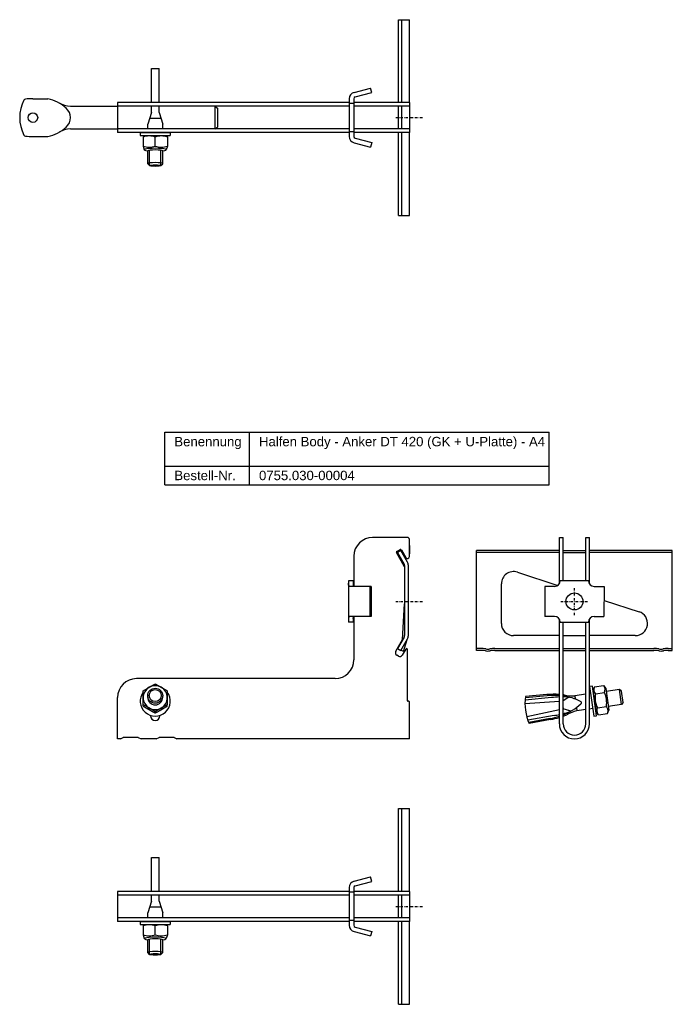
# Model space of a CAD drawing. Header units: millimetres. Extents: x 351 to 1620, y -1209 to 170.
# Tile 1 of 4: x 586 to 932, y -1006 to -483. Entities that reach past the tile are written whole.
import ezdxf

# ---------------------------------------------------------------- set-up
doc = ezdxf.new("R2010")
doc.units = ezdxf.units.MM
doc.header["$LTSCALE"] = 10
doc.linetypes.add('STRICHPUNKT2', pattern=[0.5, 0.25, -0.125, 0, -0.125])
doc.layers.add('HALFEN', color=2, linetype='Continuous')
doc.styles.add('ARIAL50', font='ARIAL.TTF', dxfattribs={"height": 5})

msp = doc.modelspace()

# ---------------------------------------------------------------- linework, layer by layer
at = {"layer": 'HALFEN'}
for p, q in [((786.93, -526.53), (786.93, -482.53)), ((786.93, -482.53), (792.67, -482.53)), ((788.67, -526.53), (788.67, -482.53)), ((792.67, -526.53), (792.67, -482.53)), ((655.67, -508.51), (659.67, -508.51)), ((655.67, -526.53), (655.67, -508.51)), ((659.67, -526.53), (659.67, -508.51)), ((763.26, -521.16), (772.02, -518.82)), ((763.91, -523.58), (772.67, -521.23)), ((772.67, -521.23), (772.02, -518.82)), ((592.67, -524.53), (600.67, -524.53)), ((760.67, -526.53), (637.67, -526.53)), ((637.67, -526.53), (637.67, -542.53)), ((760.67, -524.54), (760.67, -544.51)), ((763.17, -527.03), (760.67, -527.03)), ((763.17, -524.54), (763.17, -544.51)), ((792.67, -526.53), (763.17, -526.53)), ((763.17, -526.53), (763.17, -528.53)), ((792.67, -526.53), (792.67, -542.53)), ((612.68, -528.53), (637.67, -528.53)), ((760.67, -528.53), (637.67, -528.53)), ((655.67, -531.76), (653.67, -538.01)), ((655.67, -531.76), (655.67, -528.53)), ((659.67, -531.76), (659.67, -528.53)), ((659.67, -531.76), (661.67, -538.01)), ((689.27, -528.53), (689.27, -540.53)), ((689.27, -528.53), (690.67, -529.53)), ((690.67, -529.53), (690.67, -539.53)), ((792.67, -528.53), (763.17, -528.53)), ((763.17, -528.53), (763.17, -540.53)), ((786.93, -540.53), (786.93, -528.53)), ((788.67, -540.53), (788.67, -528.53)), ((653.67, -540.53), (653.67, -538.01)), ((660.71, -535.01), (654.67, -535.01)), ((661.67, -540.53), (661.67, -538.01)), ((612.68, -540.53), (637.67, -540.53)), ((760.67, -540.53), (637.67, -540.53)), ((760.67, -542.53), (637.67, -542.53)), ((649.67, -542.53), (665.67, -542.53)), ((649.67, -542.53), (649.67, -544.11)), ((665.67, -542.53), (665.67, -544.11)), ((689.27, -540.53), (690.67, -539.53)), ((763.17, -542.03), (760.67, -542.03)), ((792.67, -540.53), (763.17, -540.53)), ((763.17, -540.53), (763.17, -542.53)), ((792.67, -542.53), (763.17, -542.53)), ((786.93, -586.53), (786.93, -542.53)), ((788.67, -586.53), (788.67, -542.53)), ((792.67, -586.53), (792.67, -542.53)), ((592.67, -544.53), (600.67, -544.53)), ((649.67, -544.11), (665.67, -544.11)), ((651.87, -544.11), (651.17, -544.85)), ((651.17, -544.85), (651.17, -549.63)), ((651.87, -544.11), (663.47, -544.11)), ((657.67, -549.63), (657.67, -544.85)), ((663.47, -544.11), (664.17, -544.85)), ((664.17, -544.85), (664.17, -549.63)), ((763.26, -547.89), (772.02, -550.24)), ((763.91, -545.47), (772.67, -547.82)), ((772.67, -547.82), (772.02, -550.24)), ((651.17, -549.63), (651.87, -551.65)), ((653.67, -559.01), (653.67, -552.24)), ((654.67, -560.01), (654.67, -551.89)), ((660.67, -560.01), (660.67, -551.9)), ((661.67, -559.01), (661.67, -552.24)), ((664.17, -549.63), (663.47, -551.65)), ((654.67, -560.01), (653.67, -559.01)), ((660.67, -560.01), (661.67, -559.01)), ((786.93, -586.53), (792.67, -586.53)), ((662.83, -701.62), (867.01, -701.62)), ((662.83, -729.62), (662.83, -701.62)), ((707.79, -729.62), (707.79, -701.62)), ((867.01, -729.62), (867.01, -701.62)), ((662.83, -719.62), (867.01, -719.62)), ((662.83, -729.62), (867.01, -729.62)), ((791.67, -757.55), (773.17, -757.55)), ((791.67, -757.55), (773.17, -757.55)), ((872.34, -782.21), (872.34, -757.55)), ((872.34, -757.55), (874.34, -757.55)), ((874.34, -780.54), (874.34, -757.55)), ((886.34, -780.55), (886.34, -757.55)), ((886.34, -757.55), (888.34, -757.55)), ((888.34, -782.2), (888.34, -757.55)), ((792.67, -761.81), (792.67, -758.55)), ((792.67, -767.73), (792.67, -758.55)), ((792.67, -761.81), (792.67, -766.26)), ((763.17, -767.55), (763.17, -783.29)), ((828.34, -817.55), (828.34, -764.56)), ((872.34, -764.56), (828.34, -764.56)), ((872.34, -765.56), (828.34, -765.56)), ((874.34, -764.56), (886.34, -764.56)), ((874.34, -765.56), (886.34, -765.56)), ((932.34, -764.56), (888.34, -764.56)), ((932.34, -765.56), (888.34, -765.56)), ((932.34, -817.55), (932.34, -764.56)), ((850.04, -776.01), (871.57, -783)), ((760.34, -780.55), (760.34, -802.55)), ((762.84, -780.55), (760.34, -780.55)), ((772.34, -783.55), (761.12, -783.55)), ((762.84, -780.55), (762.84, -782.55)), ((771.69, -783.55), (771.69, -799.55)), ((772.34, -783.55), (772.34, -799.55)), ((841.53, -803.19), (841.53, -782.19)), ((864.64, -783.54), (864.63, -799.54)), ((869.85, -783.54), (864.64, -783.54)), ((887.85, -780.56), (872.85, -780.54)), ((890.85, -783.56), (896.06, -783.56)), ((896.06, -783.56), (896.05, -799.56)), ((896.06, -790.96), (914.67, -797.01)), ((772.34, -799.55), (761.12, -799.55)), ((763.17, -799.81), (763.17, -822.55)), ((869.84, -799.54), (864.63, -799.54)), ((890.84, -799.56), (896.05, -799.56)), ((762.84, -802.55), (760.34, -802.55)), ((762.84, -800.55), (762.84, -802.55)), ((872.34, -856.55), (872.34, -800.9)), ((872.84, -802.54), (887.84, -802.56)), ((874.34, -856.55), (874.34, -802.54)), ((886.34, -856.55), (886.34, -802.55)), ((888.34, -856.55), (888.34, -800.89)), ((872.34, -809.69), (848.03, -809.69)), ((874.34, -809.69), (886.34, -809.69)), ((912.66, -809.69), (888.34, -809.69)), ((791.67, -844.25), (791.67, -817.1)), ((830.59, -816.55), (828.34, -816.55)), ((830.59, -817.55), (828.34, -817.55)), ((838.09, -816.55), (872.34, -816.55)), ((838.09, -817.55), (872.34, -817.55)), ((874.34, -816.55), (886.34, -816.55)), ((874.34, -817.55), (886.34, -817.55)), ((888.34, -816.55), (922.59, -816.55)), ((888.34, -817.55), (922.59, -817.55)), ((930.09, -816.55), (932.34, -816.55)), ((930.09, -817.55), (932.34, -817.55)), ((753.17, -832.55), (647.67, -832.55)), ((889.93, -836.48), (888.34, -836.71)), ((888.34, -836.71), (890.57, -852.55)), ((892.16, -852.33), (889.93, -836.48)), ((890.97, -836.83), (895.76, -836.16)), ((895.76, -836.16), (896.97, -837.72)), ((653.66, -842.44), (653.66, -841.63)), ((661.67, -842.44), (661.67, -841.63)), ((865.74, -840.98), (854.32, -842.06)), ((865.8, -841.69), (854.37, -842.76)), ((886.34, -840.87), (880.51, -841.69)), ((880.51, -841.69), (880.74, -843.29)), ((886.34, -840.87), (882.84, -841.36)), ((888.88, -840.51), (888.34, -840.59)), ((890.21, -838.51), (891.83, -850)), ((890.97, -836.83), (890.24, -838.66)), ((891.5, -840.55), (896.28, -839.88)), ((896.97, -837.72), (898.58, -849.2)), ((904.28, -838.35), (897.2, -839.34)), ((905.39, -846.27), (904.28, -838.35)), ((905.41, -839.2), (904.28, -838.35)), ((906.24, -845.14), (905.41, -839.2)), ((637.67, -864.55), (637.67, -842.55)), ((792.37, -844.55), (791.97, -844.55)), ((792.67, -864.55), (792.67, -844.85)), ((872.34, -844.74), (854.07, -845.91)), ((868.18, -842.61), (854.15, -844.04)), ((877.4, -842.34), (874.34, -844.33)), ((877.4, -842.34), (874.34, -844.33)), ((877.4, -842.34), (874.34, -844.33)), ((877.4, -842.34), (874.34, -844.33)), ((877.4, -842.34), (874.34, -844.33)), ((876.38, -842.25), (877.4, -842.34)), ((876.38, -842.25), (877.4, -842.34)), ((876.38, -842.25), (877.4, -842.34)), ((876.38, -842.25), (877.4, -842.34)), ((876.38, -842.25), (877.4, -842.34)), ((880.65, -842.68), (880.75, -843.39)), ((905.39, -846.27), (898.31, -847.27)), ((906.24, -845.14), (905.39, -846.27)), ((655.17, -852.25), (655.17, -852.08)), ((660.17, -852.25), (660.17, -852.08)), ((872.34, -849.06), (855.05, -852.84)), ((869.52, -852.12), (855.64, -854.61)), ((874.34, -848.11), (874.41, -848.61)), ((874.34, -848.11), (874.41, -848.61)), ((874.34, -848.11), (874.41, -848.61)), ((874.41, -848.61), (874.34, -848.62)), ((874.41, -848.61), (874.34, -848.62)), ((874.41, -848.61), (874.34, -848.62)), ((877.84, -849.66), (874.41, -848.61)), ((877.84, -849.66), (874.41, -848.61)), ((877.84, -849.66), (874.41, -848.61)), ((877.84, -849.66), (874.41, -848.61)), ((878.45, -849.84), (874.41, -848.61)), ((877.5, -850.21), (878.45, -849.84)), ((877.5, -850.21), (877.84, -850.08)), ((877.5, -850.21), (877.84, -850.08)), ((877.5, -850.21), (877.84, -850.08)), ((877.5, -850.21), (877.84, -850.08)), ((881.38, -847.91), (881.49, -848.62)), ((881.4, -848.01), (881.62, -849.61)), ((886.34, -848.95), (881.62, -849.61)), ((886.34, -848.95), (882.84, -849.44)), ((889.99, -848.44), (888.34, -848.67)), ((890.57, -852.55), (892.16, -852.33)), ((893.06, -851.7), (891.85, -850.15)), ((892.54, -847.99), (897.32, -847.31)), ((893.06, -851.7), (897.84, -851.03)), ((897.84, -851.03), (898.58, -849.2)), ((867.48, -853.67), (856.2, -855.78)), ((867.6, -854.31), (856.32, -856.42)), ((639.17, -864.55), (637.67, -864.55)), ((639.17, -864.55), (640.67, -863.75)), ((648.67, -863.75), (640.67, -863.75)), ((648.67, -863.75), (650.17, -864.55)), ((658.17, -864.55), (650.17, -864.55)), ((658.17, -864.55), (659.67, -863.75)), ((667.67, -863.75), (659.67, -863.75)), ((667.67, -863.75), (669.17, -864.55)), ((792.67, -864.55), (669.17, -864.55)), ((786.93, -945.53), (786.93, -901.53)), ((786.93, -901.53), (792.67, -901.53)), ((788.67, -945.53), (788.67, -901.53)), ((792.67, -945.53), (792.67, -901.53)), ((655.67, -927.51), (659.67, -927.51)), ((655.67, -945.53), (655.67, -927.51)), ((659.67, -945.53), (659.67, -927.51)), ((763.26, -940.16), (772.02, -937.82)), ((763.91, -942.58), (772.67, -940.23)), ((772.67, -940.23), (772.02, -937.82)), ((760.67, -945.53), (637.67, -945.53)), ((637.67, -945.53), (637.67, -961.53)), ((760.67, -943.55), (760.67, -963.51)), ((763.17, -946.03), (760.67, -946.03)), ((763.17, -943.55), (763.17, -963.51)), ((792.67, -945.53), (763.17, -945.53)), ((763.17, -945.53), (763.17, -947.53)), ((792.67, -945.53), (792.67, -961.53)), ((760.67, -947.53), (637.67, -947.53)), ((655.67, -950.76), (653.67, -957.01)), ((655.67, -950.76), (655.67, -947.53)), ((659.67, -950.76), (659.67, -947.53)), ((659.67, -950.76), (661.67, -957.01)), ((792.67, -947.53), (763.17, -947.53)), ((763.17, -947.53), (763.17, -959.53)), ((786.93, -959.53), (786.93, -947.53)), ((788.67, -959.53), (788.67, -947.53)), ((653.67, -959.53), (653.67, -957.01)), ((660.71, -954.01), (654.67, -954.01)), ((661.67, -959.53), (661.67, -957.01)), ((760.67, -959.53), (637.67, -959.53)), ((760.67, -961.53), (637.67, -961.53)), ((649.67, -961.53), (665.67, -961.53)), ((649.67, -961.53), (649.67, -963.11)), ((665.67, -961.53), (665.67, -963.11)), ((763.17, -961.03), (760.67, -961.03)), ((792.67, -959.53), (763.17, -959.53)), ((763.17, -959.53), (763.17, -961.53)), ((792.67, -961.53), (763.17, -961.53)), ((786.93, -1005.53), (786.93, -961.53)), ((788.67, -1005.53), (788.67, -961.53)), ((792.67, -1005.53), (792.67, -961.53)), ((649.67, -963.11), (665.67, -963.11)), ((651.87, -963.11), (651.17, -963.85)), ((651.17, -963.85), (651.17, -968.63)), ((651.87, -963.11), (663.47, -963.11)), ((657.67, -968.63), (657.67, -963.85)), ((663.47, -963.11), (664.17, -963.85)), ((664.17, -963.85), (664.17, -968.63)), ((763.26, -966.89), (772.02, -969.24)), ((763.91, -964.48), (772.67, -966.82)), ((772.67, -966.82), (772.02, -969.24)), ((651.17, -968.63), (651.87, -970.65)), ((653.67, -978.01), (653.67, -971.24)), ((654.67, -979.01), (654.67, -970.89)), ((660.67, -979.01), (660.67, -970.9)), ((661.67, -978.01), (661.67, -971.24)), ((664.17, -968.63), (663.47, -970.65)), ((654.67, -979.01), (653.67, -978.01)), ((660.67, -979.01), (661.67, -978.01)), ((786.93, -1005.53), (792.67, -1005.53))]:
    msp.add_line(p, q, dxfattribs=at)
at = {"layer": 'HALFEN', "color": 1, "linetype": 'STRICHPUNKT2', "ltscale": 0.5}
for p, q in [((785.42, -534.53), (799.92, -534.53)), ((880.34, -798.8), (880.34, -784.3)), ((785.42, -791.55), (799.92, -791.55)), ((873.09, -791.55), (887.59, -791.55)), ((785.42, -953.53), (799.92, -953.53))]:
    msp.add_line(p, q, dxfattribs=at)
at = {"layer": 'HALFEN', "extrusion": (0, 1, 0)}
for p, q in [((790.14, -773.09), (785.82, -765.6)), ((786, -764.92), (787.73, -763.92)), ((788.14, -764.56), (786.41, -765.56)), ((786.41, -765.56), (789.94, -771.68)), ((791.67, -770.68), (788.14, -764.56)), ((788.41, -764.1), (790.8, -768.23)), ((790.14, -772.43), (790.14, -809.69)), ((792.14, -809.69), (792.14, -772.43)), ((789.01, -811.83), (790.14, -792.72)), ((789.94, -810.44), (786.41, -816.55)), ((785.45, -818), (789.01, -811.83)), ((788.14, -817.55), (791.67, -811.44)), ((789.55, -818.05), (791.45, -811.82)), ((786.86, -820.55), (786, -820.05)), ((786.41, -816.55), (788.13, -817.55)), ((788.14, -817.55), (788.13, -817.55)), ((788.49, -817.67), (788.14, -817.55)), ((789.55, -818.05), (788.49, -817.67)), ((790.73, -816.85), (788.91, -820)), ((651.27, -847.12), (651.27, -846.38)), ((664.07, -847.12), (664.07, -846.38)), ((657.67, -850.79), (657.67, -850.05))]:
    msp.add_line(p, q, dxfattribs=at)
at = {"layer": 'HALFEN'}
for centre, radius in [((592.67, -534.53), 2.55), ((880.34, -791.55), 4.5)]:
    msp.add_circle(centre, radius, dxfattribs=at)
for centre, radius, start, end in [((764.17, -524.54), 3.5, 105, 180), ((606.22, -534.53), 20.55, 153.1067, 206.8933), ((588.78, -525.68), 1, 95.7195, 153.1067), ((592.01, -557.9), 33.38, 88.8707, 95.7195), ((597.2, -542.92), 18.71, 45.6889, 79.3414), ((613.37, -514.97), 13.57, 240.0954, 267.0505), ((764.17, -524.54), 1, 105, 180), ((606.24, -534.53), 6.43, 308.925, 51.075), ((588.78, -543.37), 1, 206.8933, 264.2805), ((597.2, -526.14), 18.71, 280.6586, 314.3111), ((613.37, -554.08), 13.57, 92.9495, 119.9046), ((592.01, -511.15), 33.38, 264.2805, 271.1293), ((654.42, -553.64), 9.37, 69.7054, 110.2946), ((660.92, -553.64), 9.37, 69.7054, 110.2946), ((764.17, -544.51), 3.5, 180, 255), ((764.17, -544.51), 1, 180, 255), ((654.42, -540.84), 9.37, 249.7054, 290.2946), ((660.92, -540.84), 9.37, 249.7054, 290.2946), ((773.17, -767.55), 10, 90, 180), ((791.67, -758.55), 1, 0, 90), ((786.25, -765.35), 0.5, 120, 210), ((787.98, -764.35), 0.5, 30, 120), ((791.67, -767.73), 1, 210, 0), ((788.64, -772.43), 1.5, 0, 30), ((788.64, -772.43), 3.5, 360, 30), ((848.03, -782.19), 6.5, 72, 180), ((869.85, -780.54), 3, 269.9556, 359.9556), ((890.85, -780.56), 3, 179.9556, 269.9556), ((869.84, -802.54), 3, 359.9556, 89.9556), ((890.84, -802.56), 3, 89.9556, 179.9556), ((912.66, -803.19), 6.5, 270, 72), ((848.03, -803.19), 6.5, 180, 270), ((788.64, -809.69), 1.5, 330, 360), ((788.64, -809.69), 3.5, 330, 0), ((786.75, -818.75), 1.5, 150, 240), ((787.61, -819.25), 1.5, 240, 330), ((791.17, -817.1), 0.5, 0, 150), ((830.59, -832.55), 16, 80.3664, 90), ((830.59, -832.55), 15, 80.3664, 90), ((834.34, -810.46), 7.41, 260.3664, 279.6336), ((834.34, -810.46), 6.41, 260.3664, 279.6336), ((838.09, -832.55), 16, 90, 99.6336), ((838.09, -832.55), 15, 90, 99.6336), ((922.59, -832.55), 16, 80.3664, 90), ((922.59, -832.55), 15, 80.3664, 90), ((926.34, -810.46), 7.41, 260.3664, 279.6336), ((926.34, -810.46), 6.41, 260.3664, 279.6336), ((930.09, -832.55), 16, 90, 99.6336), ((930.09, -832.55), 15, 90, 99.6336), ((753.17, -822.55), 10, 270, 0), ((647.67, -842.55), 10, 90, 180), ((893.31, -838.4), 3.32, 333.5615, 33.5615), ((657.67, -844.48), 8, 143.1301, 36.8699), ((869.74, -883.14), 42.29, 86.4717, 95.4416), ((869.9, -872.06), 30.65, 85.4346, 97.6558), ((869.74, -883.14), 42.29, 83.0774, 83.7516), ((869.74, -883.14), 42.29, 83.0774, 83.7516), ((869.74, -883.14), 42.29, 83.0774, 83.7516), ((869.9, -872.06), 30.65, 63.4458, 81.6714), ((879.57, -821.17), 20.54, 256.6731, 272.6165), ((893.95, -838.31), 3.32, 162.4385, 222.4385), ((903.72, -842.62), 12.4, 170.383, 205.617), ((885.09, -845.24), 12.4, 350.383, 25.617), ((791.97, -844.25), 0.3, 180, 270), ((792.37, -844.85), 0.3, 0, 90), ((880.87, -845.67), 26.8, 172.244, 203.6435), ((874.21, -885.89), 43.69, 92.4413, 97.9226), ((874.21, -885.89), 43.69, 87.1517, 89.8178), ((874.21, -885.89), 43.69, 87.1517, 89.8178), ((874.21, -885.89), 43.69, 87.1517, 89.8178), ((874.21, -885.89), 43.69, 87.1517, 89.8178), ((874.21, -885.89), 43.69, 87.1517, 89.8178), ((863.06, -823.34), 30.65, 291.6077, 312.5542), ((883.44, -845.21), 0.594, 357.9353, 73.2654), ((883.44, -845.21), 0.594, 357.9353, 73.2654), ((883.44, -845.21), 0.594, 357.9353, 73.2654), ((883.46, -845.42), 0.594, 302.7346, 18.0647), ((883.46, -845.42), 0.594, 302.7346, 18.0647), ((883.46, -845.42), 0.594, 302.7346, 18.0647), ((657.67, -852.25), 2.5, 180, 0), ((863.38, -808.87), 43.69, 278.0774, 281.8386), ((863.38, -808.87), 43.69, 284.5326, 288.8483), ((863.38, -808.87), 43.69, 284.5326, 288.8483), ((863.38, -808.87), 43.69, 284.5326, 288.8483), ((863.38, -808.87), 43.69, 284.5326, 288.8483), ((863.38, -808.87), 43.69, 284.5326, 288.8483), ((859.85, -812.74), 42.29, 290.0479, 292.9226), ((859.85, -812.74), 42.29, 290.0479, 292.9226), ((859.85, -812.74), 42.29, 290.0479, 292.9226), ((859.85, -812.74), 42.29, 290.0479, 292.9226), ((859.85, -812.74), 42.29, 290.0479, 292.9226), ((886.38, -869.59), 20.54, 103.3835, 119.3269), ((895.51, -849.46), 3.32, 153.5615, 213.5615), ((894.87, -849.55), 3.32, 342.4385, 42.4385), ((863.06, -823.34), 30.65, 278.3442, 287.6377), ((859.85, -812.74), 42.29, 280.5584, 287.1881), ((880.34, -856.55), 8, 180, 360), ((880.34, -856.55), 6, 180, 0), ((764.17, -943.55), 3.5, 105, 180), ((764.17, -943.55), 1, 105, 180), ((654.42, -972.64), 9.37, 69.7054, 110.2946), ((660.92, -972.64), 9.37, 69.7054, 110.2946), ((764.17, -963.51), 3.5, 180, 255), ((764.17, -963.51), 1, 180, 255), ((654.42, -959.84), 9.37, 249.7054, 290.2946), ((660.92, -959.84), 9.37, 249.7054, 290.2946)]:
    msp.add_arc(centre, radius, start, end, dxfattribs=at)
for centre, major_axis, ratio, start_param, end_param in [((657.67, -551.65), (-5.8, 0), 0.139173, 2.331809, 7.092969), ((657.67, -552.26), (4, 0), 0.139033, 0.050629, 3.096659), ((657.67, -559.02), (-4, 0), 0.139173, 3.158116, 6.266662), ((657.67, -842.64), (6.4, 0), 0.992546, 1.047198, 2.094395), ((657.67, -842.64), (-6.4, 0), 0.992546, -1.047198, 0), ((657.67, -842.64), (6.4, 0), 0.992546, 0, 1.047198), ((657.67, -842.64), (6.4, 0), 0.992546, 3.141593, 4.18879), ((657.67, -842.51), (4, 0), 0.992546, 3.123186, 4.712389), ((657.67, -842.51), (-4, 0), 0.992546, 1.570796, 3.16), ((657.67, -842.64), (-6.4, 0), 0.992546, 2.094395, 3.141593), ((657.67, -842.64), (-6.4, 0), 0.992546, 1.047198, 2.094395), ((657.67, -970.65), (-5.8, 0), 0.139173, 2.331809, 7.092969), ((657.67, -971.26), (4, 0), 0.139033, 0.050629, 3.096659), ((657.67, -978.02), (-4, 0), 0.139173, 3.158116, 6.266662)]:
    msp.add_ellipse(centre, major_axis=major_axis, ratio=ratio, start_param=start_param, end_param=end_param, dxfattribs=at)
for centre, major_axis, ratio in [((657.67, -560.01), (-3, 0), 0.139173), ((657.67, -841.63), (4, 0), 0.992546), ((657.67, -841.53), (3.2, 0), 0.992546), ((657.67, -979.01), (-3, 0), 0.139173)]:
    msp.add_ellipse(centre, major_axis=major_axis, ratio=ratio, dxfattribs=at)
for points, knots in [([(761.12, -783.55), (761.02, -783.55), (760.92, -783.53), (760.75, -783.47), (760.68, -783.41), (760.55, -783.27), (760.5, -783.18), (760.43, -782.98), (760.4, -782.86), (760.36, -782.61), (760.35, -782.46), (760.34, -782.16), (760.34, -782.01), (760.34, -781.86)], [12.939429, 12.939429, 12.939429, 12.939429, 13.450896, 13.450896, 13.981749, 13.981749, 14.512603, 14.512603, 15.043457, 15.043457, 15.58114, 15.58114, 16.065881, 16.065881, 16.065881, 16.065881]), ([(762.85, -782.7), (762.86, -782.77), (762.87, -782.83), (762.9, -782.96), (762.93, -783.03), (763, -783.15), (763.05, -783.21), (763.13, -783.27), (763.15, -783.28), (763.17, -783.29)], [4.1764157, 4.1764157, 4.1764157, 4.1764157, 4.4061223, 4.4061223, 4.6848401, 4.6848401, 4.9635579, 4.9635579, 5.0545355, 5.0545355, 5.0545355, 5.0545355]), ([(763.17, -783.29), (763.21, -783.33), (763.25, -783.36), (763.35, -783.43), (763.42, -783.46), (763.48, -783.48)], [2.958333, 2.958333, 2.958333, 2.958333, 3.2000176, 3.2000176, 3.5438255, 3.5438255, 3.5438255, 3.5438255]), ([(763.84, -783.55), (763.73, -783.55), (763.61, -783.53), (763.49, -783.49), (763.48, -783.48), (763.48, -783.48)], [0, 0, 0, 0, 0.6724021, 0.6724021, 0.712352, 0.712352, 0.712352, 0.712352]), ([(761.12, -799.55), (761.02, -799.55), (760.92, -799.57), (760.75, -799.63), (760.68, -799.69), (760.55, -799.83), (760.5, -799.91), (760.43, -800.12), (760.4, -800.24), (760.36, -800.49), (760.35, -800.64), (760.34, -800.93), (760.34, -801.09), (760.34, -801.24)], [12.939429, 12.939429, 12.939429, 12.939429, 13.450896, 13.450896, 13.981749, 13.981749, 14.512603, 14.512603, 15.043457, 15.043457, 15.58114, 15.58114, 16.065881, 16.065881, 16.065881, 16.065881]), ([(762.85, -800.4), (762.86, -800.33), (762.87, -800.27), (762.9, -800.14), (762.93, -800.07), (763, -799.95), (763.05, -799.89), (763.13, -799.83), (763.15, -799.82), (763.17, -799.8)], [4.1764157, 4.1764157, 4.1764157, 4.1764157, 4.4061223, 4.4061223, 4.6848401, 4.6848401, 4.9635579, 4.9635579, 5.0545355, 5.0545355, 5.0545355, 5.0545355]), ([(763.17, -799.8), (763.21, -799.77), (763.25, -799.74), (763.35, -799.67), (763.42, -799.64), (763.48, -799.62)], [2.958333, 2.958333, 2.958333, 2.958333, 3.2000176, 3.2000176, 3.5438255, 3.5438255, 3.5438255, 3.5438255]), ([(763.84, -799.55), (763.73, -799.55), (763.61, -799.57), (763.49, -799.61), (763.48, -799.61), (763.48, -799.62)], [0, 0, 0, 0, 0.6724021, 0.6724021, 0.712352, 0.712352, 0.712352, 0.712352])]:
    msp.add_open_spline(points, degree=3, knots=knots, dxfattribs=at)
for points in [[(762.84, -782.55), (762.84, -782.6), (762.84, -782.65), (762.85, -782.7)], [(762.84, -800.55), (762.84, -800.5), (762.84, -800.44), (762.85, -800.4)]]:
    msp.add_open_spline(points, degree=3, dxfattribs=at)
for points, weights in [([(654.47, -837.14), (655.95, -836.29), (657.67, -835.38)], [1, 1.09201433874, 1.10687800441]), ([(657.67, -835.38), (659.38, -836.29), (660.87, -837.14)], [1.10687800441, 1.09201433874, 1]), ([(651.27, -839.05), (652.98, -837.99), (654.47, -837.14)], [1.10687800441, 1.09201433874, 1]), ([(651.27, -842.64), (651.27, -840.94), (651.27, -839.05)], [1, 1.09201433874, 1.10687800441]), ([(660.87, -837.14), (662.35, -837.99), (664.07, -839.05)], [1, 1.09201433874, 1.10687800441]), ([(664.07, -839.05), (664.07, -840.94), (664.07, -842.64)], [1.10687800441, 1.09201433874, 1]), ([(651.27, -846.38), (651.27, -844.35), (651.27, -842.64)], [1.10687800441, 1.09201433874, 1]), ([(654.47, -848.15), (652.98, -847.29), (651.27, -846.38)], [1, 1.09201433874, 1.10687800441]), ([(651.27, -847.12), (652.98, -848.17), (654.47, -849.02)], [1.10687800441, 1.09201433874, 1]), ([(664.07, -846.38), (662.35, -847.29), (660.87, -848.15)], [1.10687800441, 1.09201433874, 1]), ([(660.87, -849.02), (662.35, -848.17), (664.07, -847.12)], [1, 1.09201433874, 1.10687800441]), ([(664.07, -842.64), (664.07, -844.35), (664.07, -846.38)], [1, 1.09201433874, 1.10687800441]), ([(657.67, -850.05), (655.95, -849), (654.47, -848.15)], [1.10687800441, 1.09201433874, 1]), ([(654.47, -849.02), (655.95, -849.87), (657.67, -850.79)], [1, 1.09201433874, 1.10687800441]), ([(660.87, -848.15), (659.38, -849), (657.67, -850.05)], [1, 1.09201433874, 1.10687800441]), ([(657.67, -850.79), (659.38, -849.87), (660.87, -849.02)], [1.10687800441, 1.09201433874, 1])]:
    msp.add_rational_spline(points, weights, degree=2, dxfattribs=at)

# ---------------------------------------------------------------- texts
at = {"layer": 'HALFEN', "style": 'ARIAL50'}
for s, p in [('Benennung', (667.83, -709.12)), ('Halfen Body - Anker DT 420 (GK + U-Platte) - A4', (712.79, -709.12)), ('Bestell-Nr.', (667.83, -727.12)), ('0755.030-00004', (712.79, -727.12))]:
    msp.add_text(s, height=5, dxfattribs=at).set_placement(p)

doc.saveas('drawing.dxf')
